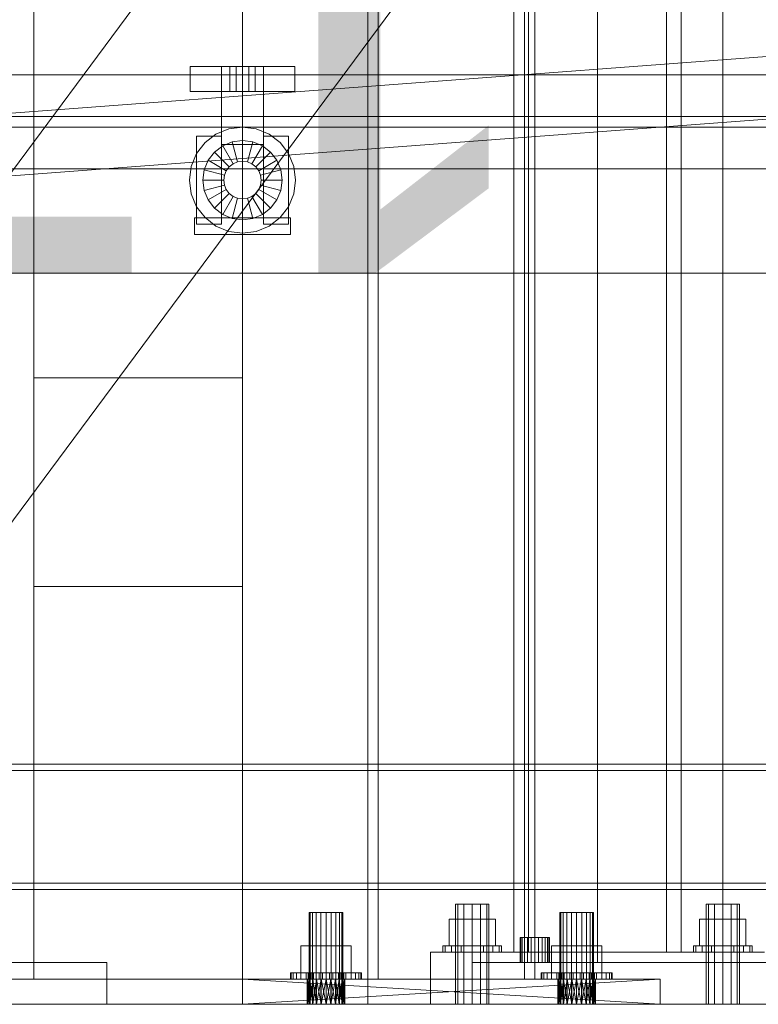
# Model space of a CAD drawing. Header units: millimetres. Extents: x -2233 to 61924, y -68080 to 6847.
# Tile 10 of 256: x -1257 to -903, y -36000 to -35529. Entities that reach past the tile are written whole.
import ezdxf

# ---------------------------------------------------------------- set-up
doc = ezdxf.new("R2010")
doc.units = ezdxf.units.MM
for name, color, linetype, lineweight in [('COTAS_O', 1, 'Continuous', 0), ('frontal_briquetadora', 7, 'Continuous', 0), ('frontal_C01', 7, 'Continuous', 0), ('frontal_C04', 7, 'Continuous', 0), ('frontal_dosificador', 7, 'Continuous', 0), ('frontal_mezcladora', 7, 'Continuous', 0), ('frontal_secador', 7, 'Continuous', 0)]:
    doc.layers.add(name, color=color, linetype=linetype, lineweight=lineweight)
doc.dimstyles.new('R19_100', dxfattribs={"dimtxt": 250, "dimasz": 150, "dimexe": 150, "dimexo": 80, "dimgap": 100, "dimtad": 1, "dimtih": 1, "dimtoh": 1, "dimdsep": 46, "dimcen": 0.09, "dimadec": 0, "dimazin": 0, "dimtfac": 1, "dimtdec": 4, "dimtofl": 0, "dimtmove": 0, "dimatfit": 3, "dimfxl": 1, "dimtolj": 1, "dimtzin": 0, "dimarcsym": 0})

# ---------------------------------------------------------------- blocks, each defined once
blk = doc.blocks.new('DIM_R27_54')
at = {"layer": 'COTAS_O'}
for p, q in [((-1850, -34600), (-1850, -35300)), ((-150, -34600), (-150, -35300)), ((-1850, -35300), (-1700, -35255)), ((-150, -35300), (-300, -35255)), ((-150, -35300), (-1850, -35300)), ((-1850, -35300), (-1700, -35345)), ((-150, -35300), (-300, -35345))]:
    blk.add_line(p, q, dxfattribs=at)
blk.add_text('1700 O', height=250, rotation=180, dxfattribs=at).set_placement((-1000, -35400))
blk = doc.blocks.new('DIM_R27_57')
at = {"layer": 'COTAS_O'}
for p, q in [((-1480, -33670), (-780, -33670)), ((-780, -33670), (-825, -33820)), ((-780, -36000), (-780, -33670)), ((-780, -33670), (-735, -33820)), ((-780, -36000), (-825, -35850)), ((-780, -36000), (-735, -35850)), ((-1480, -36000), (-780, -36000))]:
    blk.add_line(p, q, dxfattribs=at)
blk.add_text('2330 O', height=250, rotation=90, dxfattribs=at).set_placement((-880, -34835))
blk = doc.blocks.new('DIM_R27_58')
at = {"layer": 'COTAS_O'}
for p, q in [((-1480, -35300), (-1330, -35255)), ((490, -35300), (340, -35255)), ((-1480, -36000), (-1480, -35300)), ((-1480, -35300), (490, -35300)), ((-1480, -35300), (-1330, -35345)), ((490, -35300), (340, -35345)), ((490, -36000), (490, -35300))]:
    blk.add_line(p, q, dxfattribs=at)
blk.add_text('1970 O', height=250, dxfattribs=at).set_placement((-495, -35200))
blk = doc.blocks.new('DIM_R27_59')
at = {"layer": 'COTAS_O'}
for p, q in [((-1400, -33000), (-700, -33000)), ((-700, -33000), (-745, -33150)), ((-700, -36000), (-700, -33000)), ((-700, -33000), (-655, -33150)), ((-700, -36000), (-745, -35850)), ((-700, -36000), (-655, -35850)), ((-1400, -36000), (-700, -36000))]:
    blk.add_line(p, q, dxfattribs=at)
blk.add_text('3000 O', height=250, rotation=90, dxfattribs=at).set_placement((-800, -34500))
blk = doc.blocks.new('DIM_R27_60')
at = {"layer": 'COTAS_O'}
for p, q in [((-1400, -35300), (-1250, -35255)), ((1400, -35300), (1250, -35255)), ((-1400, -36000), (-1400, -35300)), ((-1400, -35300), (1400, -35300)), ((-1400, -35300), (-1250, -35345)), ((1400, -35300), (1250, -35345)), ((1400, -36000), (1400, -35300))]:
    blk.add_line(p, q, dxfattribs=at)
blk.add_text('2800 O', height=250, dxfattribs=at).set_placement((0, -35200))

msp = doc.modelspace()

# ---------------------------------------------------------------- linework, layer by layer
at = {"layer": 'frontal_briquetadora'}
for p, q in [((-1330, -35694.962), (-777.418, -34950)), ((-1330, -35862.816), (-720.639, -35041.307))]:
    msp.add_line(p, q, dxfattribs=at)
at = {"layer": 'frontal_C01'}
for p, q in [((-1020, -35975), (-1020, -33925.304)), ((-1013, -35975), (-1013, -33925.304)), ((-947, -35975), (-947, -33925.304)), ((-940, -35975), (-940, -33925.304)), ((-1046.928, -35952), (-1048, -35952)), ((-1048, -36000), (-1048, -35952)), ((-1044, -35952), (-1046.928, -35952)), ((-1046.928, -36000), (-1046.928, -35952)), ((-1040, -35952), (-1044, -35952)), ((-1044, -36000), (-1044, -35952)), ((-1040, -35952), (-1036, -35952)), ((-1040, -35952), (-1040, -36000)), ((-1036, -35952), (-1033.072, -35952)), ((-1036, -36000), (-1036, -35952)), ((-1033.072, -35952), (-1032, -35952)), ((-1033.072, -36000), (-1033.072, -35952)), ((-1032, -36000), (-1032, -35952)), ((-926.928, -35952), (-928, -35952)), ((-928, -36000), (-928, -35952)), ((-924, -35952), (-926.928, -35952)), ((-926.928, -36000), (-926.928, -35952)), ((-920, -35952), (-924, -35952)), ((-924, -36000), (-924, -35952)), ((-920, -35952), (-916, -35952)), ((-920, -35952), (-920, -36000)), ((-916, -35952), (-913.072, -35952)), ((-916, -36000), (-916, -35952)), ((-913.072, -35952), (-912, -35952)), ((-913.072, -36000), (-913.072, -35952)), ((-912, -36000), (-912, -35952)), ((-1040, -35959.2), (-1051.085, -35959.2)), ((-1051.085, -35972), (-1051.085, -35959.2)), ((-1040, -35959.2), (-1028.915, -35959.2)), ((-1040, -35959.2), (-1040, -35972)), ((-1028.915, -35972), (-1028.915, -35959.2)), ((-920, -35959.2), (-931.085, -35959.2)), ((-931.085, -35972), (-931.085, -35959.2)), ((-920, -35959.2), (-908.915, -35959.2)), ((-920, -35959.2), (-920, -35972)), ((-908.915, -35972), (-908.915, -35959.2)), ((-1052.934, -35972), (-1054, -35972)), ((-1054, -35975), (-1054, -35972)), ((-1049.899, -35972), (-1052.934, -35972)), ((-1052.934, -35975), (-1052.934, -35972)), ((-1051.085, -35972), (-1040, -35972)), ((-1045.358, -35972), (-1049.899, -35972)), ((-1049.899, -35975), (-1049.899, -35972)), ((-1040, -35972), (-1045.358, -35972)), ((-1045.358, -35975), (-1045.358, -35972)), ((-1040, -35972), (-1034.642, -35972)), ((-1040, -35972), (-1040, -35975)), ((-1040, -35972), (-1028.915, -35972)), ((-1034.642, -35972), (-1030.101, -35972)), ((-1034.642, -35975), (-1034.642, -35972)), ((-1030.101, -35972), (-1027.066, -35972)), ((-1030.101, -35975), (-1030.101, -35972)), ((-1027.066, -35972), (-1026, -35972)), ((-1027.066, -35975), (-1027.066, -35972)), ((-1026, -35975), (-1026, -35972)), ((-932.934, -35972), (-934, -35972)), ((-934, -35975), (-934, -35972)), ((-929.899, -35972), (-932.934, -35972)), ((-932.934, -35975), (-932.934, -35972)), ((-931.085, -35972), (-920, -35972)), ((-925.358, -35972), (-929.899, -35972)), ((-929.899, -35975), (-929.899, -35972)), ((-920, -35972), (-925.358, -35972)), ((-925.358, -35975), (-925.358, -35972)), ((-920, -35972), (-914.642, -35972)), ((-920, -35972), (-920, -35975)), ((-920, -35972), (-908.915, -35972)), ((-914.642, -35972), (-910.101, -35972)), ((-914.642, -35975), (-914.642, -35972)), ((-910.101, -35972), (-907.066, -35972)), ((-910.101, -35975), (-910.101, -35972)), ((-907.066, -35972), (-906, -35972)), ((-907.066, -35975), (-907.066, -35972)), ((-906, -35975), (-906, -35972)), ((-1060, -35975), (-900, -35975)), ((-1060, -36000), (-1060, -35975)), ((-1052.934, -35975), (-1054, -35975)), ((-1049.899, -35975), (-1052.934, -35975)), ((-1045.358, -35975), (-1049.899, -35975)), ((-1045.358, -35975), (-1040, -35975)), ((-1040, -35975), (-1034.642, -35975)), ((-1034.642, -35975), (-1030.101, -35975)), ((-1030.101, -35975), (-1027.066, -35975)), ((-1027.066, -35975), (-1026, -35975)), ((-1020, -35975), (-1013, -35975)), ((-1013, -35975), (-947, -35975)), ((-947, -35975), (-940, -35975)), ((-932.934, -35975), (-934, -35975)), ((-929.899, -35975), (-932.934, -35975)), ((-925.358, -35975), (-929.899, -35975)), ((-925.358, -35975), (-920, -35975)), ((-920, -35975), (-914.642, -35975)), ((-914.642, -35975), (-910.101, -35975)), ((-910.101, -35975), (-907.066, -35975)), ((-907.066, -35975), (-906, -35975)), ((-1060, -36000), (-900, -36000)), ((-1046.928, -36000), (-1048, -36000)), ((-1044, -36000), (-1046.928, -36000)), ((-1044, -36000), (-1040, -36000)), ((-1040, -36000), (-1036, -36000)), ((-1036, -36000), (-1033.072, -36000)), ((-1033.072, -36000), (-1032, -36000)), ((-926.928, -36000), (-928, -36000)), ((-924, -36000), (-926.928, -36000)), ((-924, -36000), (-920, -36000)), ((-920, -36000), (-916, -36000)), ((-916, -36000), (-913.072, -36000)), ((-913.072, -36000), (-912, -36000))]:
    msp.add_line(p, q, dxfattribs=at)
at = {"layer": 'frontal_C04'}
for p, q in [((-1751.122, -35610.042), (-551.122, -35520.042)), ((-1748.878, -35639.958), (-548.878, -35549.958)), ((-1175, -35551), (-1125, -35551)), ((-1175, -35551), (-1175, -35563)), ((-1160, -35551), (-1140, -35551)), ((-1160, -35551), (-1160, -35588.4)), ((-1156, -35551), (-1153, -35551)), ((-1156, -35551), (-1156, -35563)), ((-1153, -35551), (-1147, -35551)), ((-1153, -35563), (-1153, -35551)), ((-1147, -35551), (-1144, -35551)), ((-1147, -35563), (-1147, -35551)), ((-1144, -35563), (-1144, -35551)), ((-1140, -35588.4), (-1140, -35551)), ((-1125, -35563), (-1125, -35551)), ((-1750, -35555), (-550, -35555)), ((-1175, -35563), (-1125, -35563)), ((-1153, -35563), (-1156, -35563)), ((-1153, -35563), (-1147, -35563)), ((-1147, -35563), (-1144, -35563)), ((-1750, -35575), (2600, -35575)), ((-1750, -35580), (2600, -35580)), ((-1162.7, -35583.403), (-1156.574, -35580.865)), ((-1156.574, -35580.865), (-1150, -35580)), ((-1150, -35580), (-1143.426, -35580.865)), ((-1143.426, -35580.865), (-1137.3, -35583.403)), ((-1172, -35584.4), (-1160, -35584.4)), ((-1172, -35584.4), (-1172, -35626.4)), ((-1171.997, -35592.7), (-1167.961, -35587.439)), ((-1167.961, -35587.439), (-1162.7, -35583.403)), ((-1160, -35626.4), (-1160, -35584.4)), ((-1159.5, -35588.946), (-1154.918, -35587.047)), ((-1154.918, -35587.047), (-1150, -35586.4)), ((-1152.329, -35596.707), (-1154.918, -35587.047)), ((-1150, -35596.4), (-1150, -35586.4)), ((-1150, -35586.4), (-1145.082, -35587.047)), ((-1147.671, -35596.707), (-1145.082, -35587.047)), ((-1145.082, -35587.047), (-1140.5, -35588.946)), ((-1140, -35584.4), (-1128, -35584.4)), ((-1140, -35584.4), (-1140, -35626.4)), ((-1137.3, -35583.403), (-1132.039, -35587.439)), ((-1132.039, -35587.439), (-1128.003, -35592.7)), ((-1128, -35626.4), (-1128, -35584.4)), ((-1166.454, -35595.9), (-1163.435, -35591.965)), ((-1163.435, -35591.965), (-1159.5, -35588.946)), ((-1156.364, -35599.036), (-1163.435, -35591.965)), ((-1160, -35588.4), (-1140, -35588.4)), ((-1154.5, -35597.606), (-1159.5, -35588.946)), ((-1145.5, -35597.606), (-1140.5, -35588.946)), ((-1143.636, -35599.036), (-1136.565, -35591.965)), ((-1140.5, -35588.946), (-1136.565, -35591.965)), ((-1136.565, -35591.965), (-1133.546, -35595.9)), ((-1174.535, -35598.826), (-1171.997, -35592.7)), ((-1168.353, -35600.482), (-1166.454, -35595.9)), ((-1157.794, -35600.9), (-1166.454, -35595.9)), ((-1154.5, -35597.606), (-1152.329, -35596.707)), ((-1152.329, -35596.707), (-1150, -35596.4)), ((-1150, -35596.4), (-1147.671, -35596.707)), ((-1147.671, -35596.707), (-1145.5, -35597.606)), ((-1142.206, -35600.9), (-1133.546, -35595.9)), ((-1133.546, -35595.9), (-1131.647, -35600.482)), ((-1128.003, -35592.7), (-1125.465, -35598.826)), ((-1750, -35600), (-550, -35600)), ((-1175.4, -35605.4), (-1174.535, -35598.826)), ((-1169, -35605.4), (-1168.353, -35600.482)), ((-1158.693, -35603.071), (-1168.353, -35600.482)), ((-1158.693, -35603.071), (-1157.794, -35600.9)), ((-1157.794, -35600.9), (-1156.364, -35599.036)), ((-1156.364, -35599.036), (-1154.5, -35597.606)), ((-1145.5, -35597.606), (-1143.636, -35599.036)), ((-1143.636, -35599.036), (-1142.206, -35600.9)), ((-1142.206, -35600.9), (-1141.307, -35603.071)), ((-1141.307, -35603.071), (-1131.647, -35600.482)), ((-1131.647, -35600.482), (-1131, -35605.4)), ((-1125.465, -35598.826), (-1124.6, -35605.4)), ((-1174.535, -35611.974), (-1175.4, -35605.4)), ((-1159, -35605.4), (-1169, -35605.4)), ((-1168.353, -35610.318), (-1169, -35605.4)), ((-1159, -35605.4), (-1158.693, -35603.071)), ((-1158.693, -35607.729), (-1159, -35605.4)), ((-1141.307, -35603.071), (-1141, -35605.4)), ((-1141, -35605.4), (-1141.307, -35607.729)), ((-1131, -35605.4), (-1141, -35605.4)), ((-1131, -35605.4), (-1131.647, -35610.318)), ((-1124.6, -35605.4), (-1125.465, -35611.974)), ((-1158.693, -35607.729), (-1168.353, -35610.318)), ((-1166.454, -35614.9), (-1168.353, -35610.318)), ((-1157.794, -35609.9), (-1166.454, -35614.9)), ((-1157.794, -35609.9), (-1158.693, -35607.729)), ((-1156.364, -35611.764), (-1157.794, -35609.9)), ((-1142.206, -35609.9), (-1143.636, -35611.764)), ((-1141.307, -35607.729), (-1142.206, -35609.9)), ((-1142.206, -35609.9), (-1133.546, -35614.9)), ((-1141.307, -35607.729), (-1131.647, -35610.318)), ((-1131.647, -35610.318), (-1133.546, -35614.9)), ((-1171.997, -35618.1), (-1174.535, -35611.974)), ((-1163.435, -35618.835), (-1166.454, -35614.9)), ((-1156.364, -35611.764), (-1163.435, -35618.835)), ((-1154.5, -35613.194), (-1159.5, -35621.854)), ((-1154.5, -35613.194), (-1156.364, -35611.764)), ((-1152.329, -35614.093), (-1154.918, -35623.753)), ((-1152.329, -35614.093), (-1154.5, -35613.194)), ((-1150, -35614.4), (-1152.329, -35614.093)), ((-1147.671, -35614.093), (-1150, -35614.4)), ((-1150, -35614.4), (-1150, -35624.4)), ((-1145.5, -35613.194), (-1147.671, -35614.093)), ((-1147.671, -35614.093), (-1145.082, -35623.753)), ((-1143.636, -35611.764), (-1145.5, -35613.194)), ((-1145.5, -35613.194), (-1140.5, -35621.854)), ((-1143.636, -35611.764), (-1136.565, -35618.835)), ((-1133.546, -35614.9), (-1136.565, -35618.835)), ((-1125.465, -35611.974), (-1128.003, -35618.1)), ((-1167.961, -35623.361), (-1171.997, -35618.1)), ((-1159.5, -35621.854), (-1163.435, -35618.835)), ((-1136.565, -35618.835), (-1140.5, -35621.854)), ((-1128.003, -35618.1), (-1132.039, -35623.361)), ((-1173, -35623.4), (-1127, -35623.4)), ((-1173, -35623.4), (-1173, -35631.4)), ((-1162.7, -35627.397), (-1167.961, -35623.361)), ((-1154.918, -35623.753), (-1159.5, -35621.854)), ((-1150, -35624.4), (-1154.918, -35623.753)), ((-1145.082, -35623.753), (-1150, -35624.4)), ((-1140.5, -35621.854), (-1145.082, -35623.753)), ((-1132.039, -35623.361), (-1137.3, -35627.397)), ((-1127, -35631.4), (-1127, -35623.4)), ((-1172, -35626.4), (-1160, -35626.4)), ((-1156.574, -35629.935), (-1162.7, -35627.397)), ((-1150, -35630.8), (-1156.574, -35629.935)), ((-1143.426, -35629.935), (-1150, -35630.8)), ((-1137.3, -35627.397), (-1143.426, -35629.935)), ((-1140, -35626.4), (-1128, -35626.4)), ((-1173, -35631.4), (-1127, -35631.4)), ((-1750, -35650), (-550, -35650))]:
    msp.add_line(p, q, dxfattribs=at)
at = {"layer": 'frontal_dosificador'}
for p, q in [((-1250, -35988), (-1250, -33600)), ((-1150, -35988), (-1150, -33600)), ((-1150, -35700), (-1250, -35700)), ((-1250, -35800), (-1250, -35700)), ((-1150, -35800), (-1150, -35700)), ((-1150, -35800), (-1250, -35800)), ((-1090, -35988), (-1310, -35988)), ((-1150, -35988), (-1250, -35988)), ((-1090, -36000), (-1090, -35988)), ((-1090, -36000), (-1310, -36000))]:
    msp.add_line(p, q, dxfattribs=at)
at = {"layer": 'frontal_mezcladora'}
for p, q in [((-980, -35980), (-980, -33390)), ((-920, -35980), (-920, -33390)), ((-1016.761, -35968), (-1017, -35968)), ((-1017, -35980), (-1017, -35968)), ((-1016.062, -35968), (-1016.761, -35968)), ((-1016.761, -35980), (-1016.761, -35968)), ((-1014.95, -35968), (-1016.062, -35968)), ((-1016.062, -35980), (-1016.062, -35968)), ((-1013.5, -35968), (-1014.95, -35968)), ((-1014.95, -35980), (-1014.95, -35968)), ((-1011.812, -35968), (-1013.5, -35968)), ((-1013.5, -35980), (-1013.5, -35968)), ((-1010, -35968), (-1011.812, -35968)), ((-1011.812, -35980), (-1011.812, -35968)), ((-1010, -35968), (-1008.188, -35968)), ((-1010, -35968), (-1010, -35980)), ((-1008.188, -35968), (-1006.5, -35968)), ((-1008.188, -35980), (-1008.188, -35968)), ((-1006.5, -35968), (-1005.05, -35968)), ((-1006.5, -35980), (-1006.5, -35968)), ((-1005.05, -35968), (-1003.938, -35968)), ((-1005.05, -35980), (-1005.05, -35968)), ((-1003.938, -35968), (-1003.239, -35968)), ((-1003.938, -35980), (-1003.938, -35968)), ((-1003.239, -35968), (-1003, -35968)), ((-1003.239, -35980), (-1003.239, -35968)), ((-1003, -35980), (-1003, -35968)), ((-1040, -35980), (-860, -35980)), ((-1040, -36000), (-1040, -35980)), ((-1016.761, -35980), (-1017, -35980)), ((-1016.062, -35980), (-1016.761, -35980)), ((-1014.95, -35980), (-1016.062, -35980)), ((-1013.5, -35980), (-1014.95, -35980)), ((-1011.812, -35980), (-1013.5, -35980)), ((-1010, -35980), (-1011.812, -35980)), ((-1008.188, -35980), (-1010, -35980)), ((-1008.188, -35980), (-1006.5, -35980)), ((-1006.5, -35980), (-1005.05, -35980)), ((-1005.05, -35980), (-1003.938, -35980)), ((-1003.938, -35980), (-1003.239, -35980)), ((-1003.239, -35980), (-1003, -35980)), ((-980, -35980), (-920, -35980)), ((-1040, -36000), (-860, -36000))]:
    msp.add_line(p, q, dxfattribs=at)
at = {"layer": 'frontal_secador'}
for p, q in [((-1090, -35988), (-1090, -35144.711)), ((-1085, -35988), (-1085, -35144.711)), ((-1015, -35988), (-1015, -35144.711)), ((-1010, -35988), (-1010, -35144.711)), ((-1265, -35885), (1265, -35885)), ((-1265, -35888), (1265, -35888)), ((-1265, -35942), (1265, -35942)), ((-1265, -35945), (1265, -35945)), ((-1117.608, -35956), (-1118, -35956)), ((-1118, -36000), (-1118, -35956)), ((-1116.472, -35956), (-1117.608, -35956)), ((-1117.608, -36000), (-1117.608, -35956)), ((-1114.702, -35956), (-1116.472, -35956)), ((-1116.472, -36000), (-1116.472, -35956)), ((-1112.472, -35956), (-1114.702, -35956)), ((-1114.702, -36000), (-1114.702, -35956)), ((-1110, -35956), (-1112.472, -35956)), ((-1112.472, -36000), (-1112.472, -35956)), ((-1110, -35956), (-1107.528, -35956)), ((-1110, -35956), (-1110, -36000)), ((-1107.528, -35956), (-1105.298, -35956)), ((-1107.528, -36000), (-1107.528, -35956)), ((-1105.298, -35956), (-1103.528, -35956)), ((-1105.298, -36000), (-1105.298, -35956)), ((-1103.528, -35956), (-1102.392, -35956)), ((-1103.528, -36000), (-1103.528, -35956)), ((-1102.392, -35956), (-1102, -35956)), ((-1102.392, -36000), (-1102.392, -35956)), ((-1102, -36000), (-1102, -35956)), ((-997.608, -35956), (-998, -35956)), ((-998, -36000), (-998, -35956)), ((-996.472, -35956), (-997.608, -35956)), ((-997.608, -36000), (-997.608, -35956)), ((-994.702, -35956), (-996.472, -35956)), ((-996.472, -36000), (-996.472, -35956)), ((-992.472, -35956), (-994.702, -35956)), ((-994.702, -36000), (-994.702, -35956)), ((-990, -35956), (-992.472, -35956)), ((-992.472, -36000), (-992.472, -35956)), ((-990, -35956), (-987.528, -35956)), ((-990, -35956), (-990, -36000)), ((-987.528, -35956), (-985.298, -35956)), ((-987.528, -36000), (-987.528, -35956)), ((-985.298, -35956), (-983.528, -35956)), ((-985.298, -36000), (-985.298, -35956)), ((-983.528, -35956), (-982.392, -35956)), ((-983.528, -36000), (-983.528, -35956)), ((-982.392, -35956), (-982, -35956)), ((-982.392, -36000), (-982.392, -35956)), ((-982, -36000), (-982, -35956)), ((-1110, -35972), (-1121.994, -35972)), ((-1121.994, -35985), (-1121.994, -35972)), ((-1110, -35972), (-1098.006, -35972)), ((-1110, -35972), (-1110, -35985)), ((-1098.006, -35985), (-1098.006, -35972)), ((-990, -35972), (-1001.994, -35972)), ((-1001.994, -35985), (-1001.994, -35972)), ((-990, -35972), (-978.006, -35972)), ((-990, -35972), (-990, -35985)), ((-978.006, -35985), (-978.006, -35972)), ((-1375, -35980), (-1215, -35980)), ((-1215, -36000), (-1215, -35980)), ((-990, -35988), (-1150, -35988)), ((-1150, -35988), (-992.329, -35988)), ((-1150, -35988), (-1110, -35988)), ((-1107.671, -35988), (-1150, -35988)), ((-1150, -35988), (-1112.329, -35988)), ((-950, -35988), (-1150, -35988)), ((-1150, -35988), (-994.5, -35988)), ((-1105.5, -35988), (-1150, -35988)), ((-1150, -35988), (-1114.5, -35988)), ((-1150, -35988), (-996.364, -35988)), ((-1150, -35988), (-1116.364, -35988)), ((-1150, -35988), (-997.794, -35988)), ((-1150, -35988), (-1117.794, -35988)), ((-1150, -35988), (-998.693, -35988)), ((-1150, -35988), (-1118.693, -35988)), ((-1150, -35988), (-999, -35988)), ((-1150, -35988), (-1119, -35988)), ((-987.671, -35988), (-1150, -35988)), ((-1150, -36000), (-1150, -35988)), ((-950, -36000), (-1150, -35988)), ((-1150, -36000), (-950, -35988)), ((-1127, -35988), (-1127, -35985)), ((-1127, -35985), (-1126.673, -35985)), ((-1127, -35985), (-1118.5, -35985)), ((-1126.673, -35988), (-1127, -35988)), ((-1118.5, -35988), (-1127, -35988)), ((-1126.673, -35988), (-1126.673, -35985)), ((-1126.673, -35985), (-1125.706, -35985)), ((-1126.673, -35985), (-1118.337, -35985)), ((-1125.706, -35988), (-1126.673, -35988)), ((-1118.337, -35988), (-1126.673, -35988)), ((-1125.706, -35988), (-1125.706, -35985)), ((-1125.706, -35985), (-1124.135, -35985)), ((-1125.706, -35985), (-1117.853, -35985)), ((-1124.135, -35988), (-1125.706, -35988)), ((-1117.853, -35988), (-1125.706, -35988)), ((-1124.135, -35988), (-1124.135, -35985)), ((-1124.135, -35985), (-1122.021, -35985)), ((-1124.135, -35985), (-1117.067, -35985)), ((-1122.021, -35988), (-1124.135, -35988)), ((-1117.067, -35988), (-1124.135, -35988)), ((-1122.021, -35988), (-1122.021, -35985)), ((-1122.021, -35985), (-1119.445, -35985)), ((-1122.021, -35985), (-1116.01, -35985)), ((-1119.445, -35988), (-1122.021, -35988)), ((-1116.01, -35988), (-1122.021, -35988)), ((-1121.994, -35985), (-1110, -35985)), ((-1119.445, -35988), (-1119.445, -35985)), ((-1119.445, -35985), (-1116.506, -35985)), ((-1119.445, -35985), (-1114.722, -35985)), ((-1116.506, -35988), (-1119.445, -35988)), ((-1114.722, -35988), (-1119.445, -35988)), ((-1119, -35988), (-1118.693, -35988)), ((-1110, -35988), (-1119, -35988)), ((-1112.329, -35988), (-1119, -35988)), ((-1114.5, -35988), (-1119, -35988)), ((-1116.364, -35988), (-1119, -35988)), ((-1117.794, -35988), (-1119, -35988)), ((-1119, -36000), (-1118.693, -35988)), ((-1119, -36000), (-1119, -35988)), ((-1118.693, -36000), (-1119, -35988)), ((-1118.693, -35988), (-1117.794, -35988)), ((-1110, -35988), (-1118.693, -35988)), ((-1118.693, -36000), (-1117.794, -35988)), ((-1118.693, -36000), (-1118.693, -35988)), ((-1117.794, -36000), (-1118.693, -35988)), ((-1118.337, -35985), (-1118.5, -35985)), ((-1118.5, -35985), (-1118.5, -35988)), ((-1118.5, -35988), (-1118.337, -35988)), ((-1117.853, -35985), (-1118.337, -35985)), ((-1118.337, -35985), (-1118.337, -35988)), ((-1118.337, -35988), (-1117.853, -35988)), ((-1117.067, -35985), (-1117.853, -35985)), ((-1117.853, -35985), (-1117.853, -35988)), ((-1117.853, -35988), (-1117.067, -35988)), ((-1117.794, -35988), (-1116.364, -35988)), ((-1110, -35988), (-1117.794, -35988)), ((-1117.794, -36000), (-1116.364, -35988)), ((-1117.794, -36000), (-1117.794, -35988)), ((-1116.364, -36000), (-1117.794, -35988)), ((-1116.01, -35985), (-1117.067, -35985)), ((-1117.067, -35985), (-1117.067, -35988)), ((-1117.067, -35988), (-1116.01, -35988)), ((-1116.506, -35988), (-1116.506, -35985)), ((-1116.506, -35985), (-1113.317, -35985)), ((-1116.506, -35985), (-1113.253, -35985)), ((-1113.317, -35988), (-1116.506, -35988)), ((-1113.253, -35988), (-1116.506, -35988)), ((-1116.364, -35988), (-1114.5, -35988)), ((-1110, -35988), (-1116.364, -35988)), ((-1116.364, -36000), (-1114.5, -35988)), ((-1116.364, -36000), (-1116.364, -35988)), ((-1114.5, -36000), (-1116.364, -35988)), ((-1114.722, -35985), (-1116.01, -35985)), ((-1116.01, -35985), (-1116.01, -35988)), ((-1116.01, -35988), (-1114.722, -35988)), ((-1113.253, -35985), (-1114.722, -35985)), ((-1114.722, -35985), (-1114.722, -35988)), ((-1114.722, -35988), (-1113.253, -35988)), ((-1114.5, -35988), (-1112.329, -35988)), ((-1110, -35988), (-1114.5, -35988)), ((-1114.5, -36000), (-1112.329, -35988)), ((-1114.5, -36000), (-1114.5, -35988)), ((-1112.329, -36000), (-1114.5, -35988)), ((-1113.317, -35988), (-1113.317, -35985)), ((-1113.317, -35985), (-1110, -35985)), ((-1113.317, -35985), (-1111.658, -35985)), ((-1110, -35988), (-1113.317, -35988)), ((-1111.658, -35988), (-1113.317, -35988)), ((-1111.658, -35985), (-1113.253, -35985)), ((-1113.253, -35985), (-1113.253, -35988)), ((-1113.253, -35988), (-1111.658, -35988)), ((-1112.329, -35988), (-1110, -35988)), ((-1112.329, -36000), (-1110, -35988)), ((-1112.329, -36000), (-1112.329, -35988)), ((-1110, -36000), (-1112.329, -35988)), ((-1110, -35985), (-1111.658, -35985)), ((-1111.658, -35985), (-1111.658, -35988)), ((-1111.658, -35988), (-1110, -35988)), ((-1106.683, -35985), (-1110, -35985)), ((-1110, -35985), (-1110, -35988)), ((-1110, -35985), (-1108.342, -35985)), ((-1110, -35985), (-1098.006, -35985)), ((-1110, -35988), (-1107.671, -35988)), ((-1110, -35988), (-1105.5, -35988)), ((-1110, -35988), (-1103.636, -35988)), ((-1110, -35988), (-1102.206, -35988)), ((-1110, -35988), (-1101.307, -35988)), ((-1110, -35988), (-1101, -35988)), ((-1110, -35988), (-1110, -36000)), ((-1107.671, -36000), (-1110, -35988)), ((-1110, -36000), (-1107.671, -35988)), ((-1110, -35988), (-1106.683, -35988)), ((-1108.342, -35988), (-1110, -35988)), ((-1108.342, -35985), (-1108.342, -35988)), ((-1106.683, -35985), (-1108.342, -35985)), ((-1108.342, -35985), (-1106.747, -35985)), ((-1108.342, -35988), (-1106.683, -35988)), ((-1106.747, -35988), (-1108.342, -35988)), ((-1107.671, -35988), (-1105.5, -35988)), ((-1107.671, -35988), (-1101, -35988)), ((-1107.671, -36000), (-1107.671, -35988)), ((-1105.5, -36000), (-1107.671, -35988)), ((-1107.671, -36000), (-1105.5, -35988)), ((-1106.747, -35985), (-1106.747, -35988)), ((-1103.494, -35985), (-1106.747, -35985)), ((-1106.747, -35985), (-1105.278, -35985)), ((-1106.747, -35988), (-1103.494, -35988)), ((-1105.278, -35988), (-1106.747, -35988)), ((-1106.683, -35988), (-1106.683, -35985)), ((-1103.494, -35985), (-1106.683, -35985)), ((-1106.683, -35988), (-1103.494, -35988)), ((-1103.636, -35988), (-1105.5, -35988)), ((-1105.5, -35988), (-1101, -35988)), ((-1105.5, -35988), (-996.364, -35988)), ((-990, -35988), (-1105.5, -35988)), ((-1105.5, -36000), (-1105.5, -35988)), ((-1103.636, -36000), (-1105.5, -35988)), ((-1105.5, -36000), (-1103.636, -35988)), ((-1105.278, -35985), (-1105.278, -35988)), ((-1100.555, -35985), (-1105.278, -35985)), ((-1105.278, -35985), (-1103.99, -35985)), ((-1105.278, -35988), (-1100.555, -35988)), ((-1103.99, -35988), (-1105.278, -35988)), ((-1103.99, -35985), (-1103.99, -35988)), ((-1097.979, -35985), (-1103.99, -35985)), ((-1103.99, -35985), (-1102.933, -35985)), ((-1103.99, -35988), (-1097.979, -35988)), ((-1102.933, -35988), (-1103.99, -35988)), ((-1102.206, -35988), (-1103.636, -35988)), ((-1103.636, -35988), (-1101, -35988)), ((-1103.636, -35988), (-996.364, -35988)), ((-1103.636, -35988), (-999, -35988)), ((-1103.636, -35988), (-998.693, -35988)), ((-1103.636, -35988), (-997.794, -35988)), ((-990, -35988), (-1103.636, -35988)), ((-1103.636, -36000), (-1103.636, -35988)), ((-1102.206, -36000), (-1103.636, -35988)), ((-1103.636, -36000), (-1102.206, -35988)), ((-1103.494, -35988), (-1103.494, -35985)), ((-1100.555, -35985), (-1103.494, -35985)), ((-1103.494, -35988), (-1100.555, -35988)), ((-1102.933, -35985), (-1102.933, -35988)), ((-1095.865, -35985), (-1102.933, -35985)), ((-1102.933, -35985), (-1102.147, -35985)), ((-1102.933, -35988), (-1095.865, -35988)), ((-1102.147, -35988), (-1102.933, -35988)), ((-1101.307, -35988), (-1102.206, -35988)), ((-1102.206, -35988), (-1101, -35988)), ((-1102.206, -35988), (-996.364, -35988)), ((-990, -35988), (-1102.206, -35988)), ((-1102.206, -36000), (-1102.206, -35988)), ((-1101.307, -36000), (-1102.206, -35988)), ((-1102.206, -36000), (-1101.307, -35988)), ((-1102.147, -35985), (-1102.147, -35988)), ((-1094.294, -35985), (-1102.147, -35985)), ((-1102.147, -35985), (-1101.663, -35985)), ((-1102.147, -35988), (-1094.294, -35988)), ((-1101.663, -35988), (-1102.147, -35988)), ((-1101.663, -35985), (-1101.663, -35988)), ((-1093.327, -35985), (-1101.663, -35985)), ((-1101.663, -35985), (-1101.5, -35985)), ((-1101.663, -35988), (-1093.327, -35988)), ((-1101.5, -35988), (-1101.663, -35988)), ((-1101.5, -35985), (-1101.5, -35988)), ((-1093, -35985), (-1101.5, -35985)), ((-1101.5, -35988), (-1093, -35988)), ((-1101, -35988), (-1101.307, -35988)), ((-1101.307, -35988), (-996.364, -35988)), ((-1101.307, -35988), (-990, -35988)), ((-1101.307, -36000), (-1101.307, -35988)), ((-1101, -36000), (-1101.307, -35988)), ((-1101.307, -36000), (-1101, -35988)), ((-1101, -35988), (-996.364, -35988)), ((-1101, -35988), (-994.5, -35988)), ((-1101, -35988), (-992.329, -35988)), ((-1101, -35988), (-990, -35988)), ((-1101, -36000), (-1101, -35988)), ((-1100.555, -35988), (-1100.555, -35985)), ((-1097.979, -35985), (-1100.555, -35985)), ((-1100.555, -35988), (-1097.979, -35988)), ((-1097.979, -35988), (-1097.979, -35985)), ((-1095.865, -35985), (-1097.979, -35985)), ((-1097.979, -35988), (-1095.865, -35988)), ((-1095.865, -35988), (-1095.865, -35985)), ((-1094.294, -35985), (-1095.865, -35985)), ((-1095.865, -35988), (-1094.294, -35988)), ((-1094.294, -35988), (-1094.294, -35985)), ((-1093.327, -35985), (-1094.294, -35985)), ((-1094.294, -35988), (-1093.327, -35988)), ((-1093.327, -35988), (-1093.327, -35985)), ((-1093, -35985), (-1093.327, -35985)), ((-1093.327, -35988), (-1093, -35988)), ((-1093, -35988), (-1093, -35985)), ((-1090, -35988), (-1085, -35988)), ((-1085, -35988), (-1015, -35988)), ((-1015, -35988), (-1010, -35988)), ((-1007, -35988), (-1007, -35985)), ((-1007, -35985), (-1006.673, -35985)), ((-1007, -35985), (-998.5, -35985)), ((-1006.673, -35988), (-1007, -35988)), ((-998.5, -35988), (-1007, -35988)), ((-1006.673, -35988), (-1006.673, -35985)), ((-1006.673, -35985), (-1005.706, -35985)), ((-1006.673, -35985), (-998.337, -35985)), ((-1005.706, -35988), (-1006.673, -35988)), ((-998.337, -35988), (-1006.673, -35988)), ((-1005.706, -35988), (-1005.706, -35985)), ((-1005.706, -35985), (-1004.135, -35985)), ((-1005.706, -35985), (-997.853, -35985)), ((-1004.135, -35988), (-1005.706, -35988)), ((-997.853, -35988), (-1005.706, -35988)), ((-1004.135, -35988), (-1004.135, -35985)), ((-1004.135, -35985), (-1002.021, -35985)), ((-1004.135, -35985), (-997.067, -35985)), ((-1002.021, -35988), (-1004.135, -35988)), ((-997.067, -35988), (-1004.135, -35988)), ((-1002.021, -35988), (-1002.021, -35985)), ((-1002.021, -35985), (-999.445, -35985)), ((-1002.021, -35985), (-996.01, -35985)), ((-999.445, -35988), (-1002.021, -35988)), ((-996.01, -35988), (-1002.021, -35988)), ((-1001.994, -35985), (-990, -35985)), ((-999.445, -35988), (-999.445, -35985)), ((-999.445, -35985), (-996.506, -35985)), ((-999.445, -35985), (-994.722, -35985)), ((-996.506, -35988), (-999.445, -35988)), ((-994.722, -35988), (-999.445, -35988)), ((-999, -35988), (-998.693, -35988)), ((-990, -35988), (-999, -35988)), ((-992.329, -35988), (-999, -35988)), ((-994.5, -35988), (-999, -35988)), ((-996.364, -35988), (-999, -35988)), ((-999, -36000), (-998.693, -35988)), ((-999, -36000), (-999, -35988)), ((-998.693, -36000), (-999, -35988)), ((-998.693, -35988), (-997.794, -35988)), ((-990, -35988), (-998.693, -35988)), ((-998.693, -36000), (-997.794, -35988)), ((-998.693, -36000), (-998.693, -35988)), ((-997.794, -36000), (-998.693, -35988)), ((-998.337, -35985), (-998.5, -35985)), ((-998.5, -35985), (-998.5, -35988)), ((-998.5, -35988), (-998.337, -35988)), ((-997.853, -35985), (-998.337, -35985)), ((-998.337, -35985), (-998.337, -35988)), ((-998.337, -35988), (-997.853, -35988)), ((-997.067, -35985), (-997.853, -35985)), ((-997.853, -35985), (-997.853, -35988)), ((-997.853, -35988), (-997.067, -35988)), ((-997.794, -35988), (-996.364, -35988)), ((-990, -35988), (-997.794, -35988)), ((-997.794, -36000), (-996.364, -35988)), ((-997.794, -36000), (-997.794, -35988)), ((-996.364, -36000), (-997.794, -35988)), ((-996.01, -35985), (-997.067, -35985)), ((-997.067, -35985), (-997.067, -35988)), ((-997.067, -35988), (-996.01, -35988)), ((-996.506, -35988), (-996.506, -35985)), ((-996.506, -35985), (-993.317, -35985)), ((-996.506, -35985), (-993.253, -35985)), ((-993.317, -35988), (-996.506, -35988)), ((-993.253, -35988), (-996.506, -35988)), ((-996.364, -35988), (-994.5, -35988)), ((-990, -35988), (-996.364, -35988)), ((-996.364, -36000), (-994.5, -35988)), ((-996.364, -36000), (-996.364, -35988)), ((-994.5, -36000), (-996.364, -35988)), ((-994.722, -35985), (-996.01, -35985)), ((-996.01, -35985), (-996.01, -35988)), ((-996.01, -35988), (-994.722, -35988)), ((-993.253, -35985), (-994.722, -35985)), ((-994.722, -35985), (-994.722, -35988)), ((-994.722, -35988), (-993.253, -35988)), ((-994.5, -35988), (-992.329, -35988)), ((-990, -35988), (-994.5, -35988)), ((-994.5, -36000), (-992.329, -35988)), ((-994.5, -36000), (-994.5, -35988)), ((-992.329, -36000), (-994.5, -35988)), ((-993.317, -35988), (-993.317, -35985)), ((-993.317, -35985), (-990, -35985)), ((-993.317, -35985), (-991.658, -35985)), ((-990, -35988), (-993.317, -35988)), ((-991.658, -35988), (-993.317, -35988)), ((-991.658, -35985), (-993.253, -35985)), ((-993.253, -35985), (-993.253, -35988)), ((-993.253, -35988), (-991.658, -35988)), ((-992.329, -35988), (-990, -35988)), ((-992.329, -36000), (-990, -35988)), ((-992.329, -36000), (-992.329, -35988)), ((-990, -36000), (-992.329, -35988)), ((-990, -35985), (-991.658, -35985)), ((-991.658, -35985), (-991.658, -35988)), ((-991.658, -35988), (-990, -35988)), ((-986.683, -35985), (-990, -35985)), ((-990, -35985), (-990, -35988)), ((-990, -35985), (-988.342, -35985)), ((-990, -35985), (-978.006, -35985)), ((-990, -35988), (-987.671, -35988)), ((-990, -35988), (-950, -35988)), ((-990, -35988), (-990, -36000)), ((-987.671, -36000), (-990, -35988)), ((-990, -36000), (-987.671, -35988)), ((-990, -35988), (-986.683, -35988)), ((-988.342, -35988), (-990, -35988)), ((-988.342, -35985), (-988.342, -35988)), ((-986.683, -35985), (-988.342, -35985)), ((-988.342, -35985), (-986.747, -35985)), ((-988.342, -35988), (-986.683, -35988)), ((-986.747, -35988), (-988.342, -35988)), ((-987.671, -35988), (-950, -35988)), ((-985.5, -35988), (-987.671, -35988)), ((-987.671, -35988), (-983.636, -35988)), ((-987.671, -35988), (-982.206, -35988)), ((-987.671, -35988), (-981.307, -35988)), ((-987.671, -35988), (-981, -35988)), ((-987.671, -36000), (-987.671, -35988)), ((-985.5, -36000), (-987.671, -35988)), ((-987.671, -36000), (-985.5, -35988)), ((-986.747, -35985), (-986.747, -35988)), ((-983.494, -35985), (-986.747, -35985)), ((-986.747, -35985), (-985.278, -35985)), ((-986.747, -35988), (-983.494, -35988)), ((-985.278, -35988), (-986.747, -35988)), ((-986.683, -35988), (-986.683, -35985)), ((-983.494, -35985), (-986.683, -35985)), ((-986.683, -35988), (-983.494, -35988)), ((-985.5, -35988), (-950, -35988)), ((-983.636, -35988), (-985.5, -35988)), ((-985.5, -35988), (-981, -35988)), ((-985.5, -36000), (-985.5, -35988)), ((-983.636, -36000), (-985.5, -35988)), ((-985.5, -36000), (-983.636, -35988)), ((-985.278, -35985), (-985.278, -35988)), ((-980.555, -35985), (-985.278, -35985)), ((-985.278, -35985), (-983.99, -35985)), ((-985.278, -35988), (-980.555, -35988)), ((-983.99, -35988), (-985.278, -35988)), ((-983.99, -35985), (-983.99, -35988)), ((-977.979, -35985), (-983.99, -35985)), ((-983.99, -35985), (-982.933, -35985)), ((-983.99, -35988), (-977.979, -35988)), ((-982.933, -35988), (-983.99, -35988)), ((-983.636, -35988), (-950, -35988)), ((-982.206, -35988), (-983.636, -35988)), ((-983.636, -35988), (-981, -35988)), ((-983.636, -36000), (-983.636, -35988)), ((-982.206, -36000), (-983.636, -35988)), ((-983.636, -36000), (-982.206, -35988)), ((-983.494, -35988), (-983.494, -35985)), ((-980.555, -35985), (-983.494, -35985)), ((-983.494, -35988), (-980.555, -35988)), ((-982.933, -35985), (-982.933, -35988)), ((-975.865, -35985), (-982.933, -35985)), ((-982.933, -35985), (-982.147, -35985)), ((-982.933, -35988), (-975.865, -35988)), ((-982.147, -35988), (-982.933, -35988)), ((-982.206, -35988), (-950, -35988)), ((-981.307, -35988), (-982.206, -35988)), ((-982.206, -35988), (-981, -35988)), ((-982.206, -36000), (-982.206, -35988)), ((-981.307, -36000), (-982.206, -35988)), ((-982.206, -36000), (-981.307, -35988)), ((-982.147, -35985), (-982.147, -35988)), ((-974.294, -35985), (-982.147, -35985)), ((-982.147, -35985), (-981.663, -35985)), ((-982.147, -35988), (-974.294, -35988)), ((-981.663, -35988), (-982.147, -35988)), ((-981.663, -35985), (-981.663, -35988)), ((-973.327, -35985), (-981.663, -35985)), ((-981.663, -35985), (-981.5, -35985)), ((-981.663, -35988), (-973.327, -35988)), ((-981.5, -35988), (-981.663, -35988)), ((-981.5, -35985), (-981.5, -35988)), ((-973, -35985), (-981.5, -35985)), ((-981.5, -35988), (-973, -35988)), ((-981.307, -35988), (-950, -35988)), ((-981, -35988), (-981.307, -35988)), ((-981.307, -36000), (-981.307, -35988)), ((-981, -36000), (-981.307, -35988)), ((-981.307, -36000), (-981, -35988)), ((-981, -35988), (-950, -35988)), ((-981, -36000), (-981, -35988)), ((-980.555, -35988), (-980.555, -35985)), ((-977.979, -35985), (-980.555, -35985)), ((-980.555, -35988), (-977.979, -35988)), ((-977.979, -35988), (-977.979, -35985)), ((-975.865, -35985), (-977.979, -35985)), ((-977.979, -35988), (-975.865, -35988)), ((-975.865, -35988), (-975.865, -35985)), ((-974.294, -35985), (-975.865, -35985)), ((-975.865, -35988), (-974.294, -35988)), ((-974.294, -35988), (-974.294, -35985)), ((-973.327, -35985), (-974.294, -35985)), ((-974.294, -35988), (-973.327, -35988)), ((-973.327, -35988), (-973.327, -35985)), ((-973, -35985), (-973.327, -35985)), ((-973.327, -35988), (-973, -35988)), ((-973, -35988), (-973, -35985)), ((-950, -36000), (-950, -35988)), ((-1400, -36000), (1400, -36000)), ((-1375, -36000), (-1215, -36000)), ((-1150, -36000), (-990, -36000)), ((-992.329, -36000), (-1150, -36000)), ((-1110, -36000), (-1150, -36000)), ((-1150, -36000), (-1107.671, -36000)), ((-1112.329, -36000), (-1150, -36000)), ((-1150, -36000), (-950, -36000)), ((-994.5, -36000), (-1150, -36000)), ((-1150, -36000), (-1105.5, -36000)), ((-1114.5, -36000), (-1150, -36000)), ((-996.364, -36000), (-1150, -36000)), ((-1116.364, -36000), (-1150, -36000)), ((-997.794, -36000), (-1150, -36000)), ((-1117.794, -36000), (-1150, -36000)), ((-998.693, -36000), (-1150, -36000)), ((-1118.693, -36000), (-1150, -36000)), ((-999, -36000), (-1150, -36000)), ((-1119, -36000), (-1150, -36000)), ((-1150, -36000), (-987.671, -36000)), ((-1118.693, -36000), (-1119, -36000)), ((-1119, -36000), (-1110, -36000)), ((-1119, -36000), (-1112.329, -36000)), ((-1119, -36000), (-1114.5, -36000)), ((-1119, -36000), (-1116.364, -36000)), ((-1119, -36000), (-1117.794, -36000)), ((-1117.794, -36000), (-1118.693, -36000)), ((-1118.693, -36000), (-1110, -36000)), ((-1117.608, -36000), (-1118, -36000)), ((-1116.364, -36000), (-1117.794, -36000)), ((-1117.794, -36000), (-1110, -36000)), ((-1116.472, -36000), (-1117.608, -36000)), ((-1114.702, -36000), (-1116.472, -36000)), ((-1114.5, -36000), (-1116.364, -36000)), ((-1116.364, -36000), (-1110, -36000)), ((-1112.472, -36000), (-1114.702, -36000)), ((-1112.329, -36000), (-1114.5, -36000)), ((-1114.5, -36000), (-1110, -36000)), ((-1112.472, -36000), (-1110, -36000)), ((-1110, -36000), (-1112.329, -36000)), ((-1107.671, -36000), (-1110, -36000)), ((-1105.5, -36000), (-1110, -36000)), ((-1103.636, -36000), (-1110, -36000)), ((-1102.206, -36000), (-1110, -36000)), ((-1101.307, -36000), (-1110, -36000)), ((-1101, -36000), (-1110, -36000)), ((-1110, -36000), (-1107.528, -36000)), ((-1105.5, -36000), (-1107.671, -36000)), ((-1101, -36000), (-1107.671, -36000)), ((-1107.528, -36000), (-1105.298, -36000)), ((-1105.5, -36000), (-1103.636, -36000)), ((-1101, -36000), (-1105.5, -36000)), ((-996.364, -36000), (-1105.5, -36000)), ((-1105.5, -36000), (-990, -36000)), ((-1105.298, -36000), (-1103.528, -36000)), ((-1103.636, -36000), (-1102.206, -36000)), ((-1101, -36000), (-1103.636, -36000)), ((-996.364, -36000), (-1103.636, -36000)), ((-999, -36000), (-1103.636, -36000)), ((-998.693, -36000), (-1103.636, -36000)), ((-997.794, -36000), (-1103.636, -36000)), ((-1103.636, -36000), (-990, -36000)), ((-1103.528, -36000), (-1102.392, -36000)), ((-1102.392, -36000), (-1102, -36000)), ((-1102.206, -36000), (-1101.307, -36000)), ((-1101, -36000), (-1102.206, -36000)), ((-996.364, -36000), (-1102.206, -36000)), ((-1102.206, -36000), (-990, -36000)), ((-1101.307, -36000), (-1101, -36000)), ((-996.364, -36000), (-1101.307, -36000)), ((-990, -36000), (-1101.307, -36000)), ((-996.364, -36000), (-1101, -36000)), ((-994.5, -36000), (-1101, -36000)), ((-992.329, -36000), (-1101, -36000)), ((-990, -36000), (-1101, -36000)), ((-998.693, -36000), (-999, -36000)), ((-999, -36000), (-990, -36000)), ((-999, -36000), (-992.329, -36000)), ((-999, -36000), (-994.5, -36000)), ((-999, -36000), (-996.364, -36000)), ((-997.794, -36000), (-998.693, -36000)), ((-998.693, -36000), (-990, -36000)), ((-997.608, -36000), (-998, -36000)), ((-996.364, -36000), (-997.794, -36000)), ((-997.794, -36000), (-990, -36000)), ((-996.472, -36000), (-997.608, -36000)), ((-994.702, -36000), (-996.472, -36000)), ((-994.5, -36000), (-996.364, -36000)), ((-996.364, -36000), (-990, -36000)), ((-992.472, -36000), (-994.702, -36000)), ((-992.329, -36000), (-994.5, -36000)), ((-994.5, -36000), (-990, -36000)), ((-992.472, -36000), (-990, -36000)), ((-990, -36000), (-992.329, -36000)), ((-987.671, -36000), (-990, -36000)), ((-950, -36000), (-990, -36000)), ((-990, -36000), (-987.528, -36000)), ((-950, -36000), (-987.671, -36000)), ((-987.671, -36000), (-985.5, -36000)), ((-983.636, -36000), (-987.671, -36000)), ((-982.206, -36000), (-987.671, -36000)), ((-981.307, -36000), (-987.671, -36000)), ((-981, -36000), (-987.671, -36000)), ((-987.528, -36000), (-985.298, -36000)), ((-950, -36000), (-985.5, -36000)), ((-985.5, -36000), (-983.636, -36000)), ((-981, -36000), (-985.5, -36000)), ((-985.298, -36000), (-983.528, -36000)), ((-950, -36000), (-983.636, -36000)), ((-983.636, -36000), (-982.206, -36000)), ((-981, -36000), (-983.636, -36000)), ((-983.528, -36000), (-982.392, -36000)), ((-982.392, -36000), (-982, -36000)), ((-950, -36000), (-982.206, -36000)), ((-982.206, -36000), (-981.307, -36000)), ((-981, -36000), (-982.206, -36000)), ((-950, -36000), (-981.307, -36000)), ((-981.307, -36000), (-981, -36000)), ((-950, -36000), (-981, -36000))]:
    msp.add_line(p, q, dxfattribs=at)

# ---------------------------------------------------------------- dimensions: what is measured, and where the dimension line sits
at = {"layer": 'COTAS_O'}
for p1, p2, distance, picture, middle in [((-1400, -36000), (-1400, -33000), -700, 'DIM_R27_59', (-700, -34500)), ((-1480, -36000), (-1480, -33670), -700, 'DIM_R27_57', (-780, -34835)), ((-150, -34600), (-1850, -34600), 700, 'DIM_R27_54', (-1000, -35300)), ((-1480, -36000), (490, -36000), 700, 'DIM_R27_58', (-495, -35300)), ((-1400, -36000), (1400, -36000), 700, 'DIM_R27_60', (0, -35300))]:
    dim = msp.add_aligned_dim(p1=p1, p2=p2, distance=distance, text='<> O', dimstyle='R19_100', dxfattribs=at)
    dim.commit()
    dim.dimension.update_dxf_attribs({"geometry": picture, "text_midpoint": middle})

doc.saveas('drawing.dxf')
